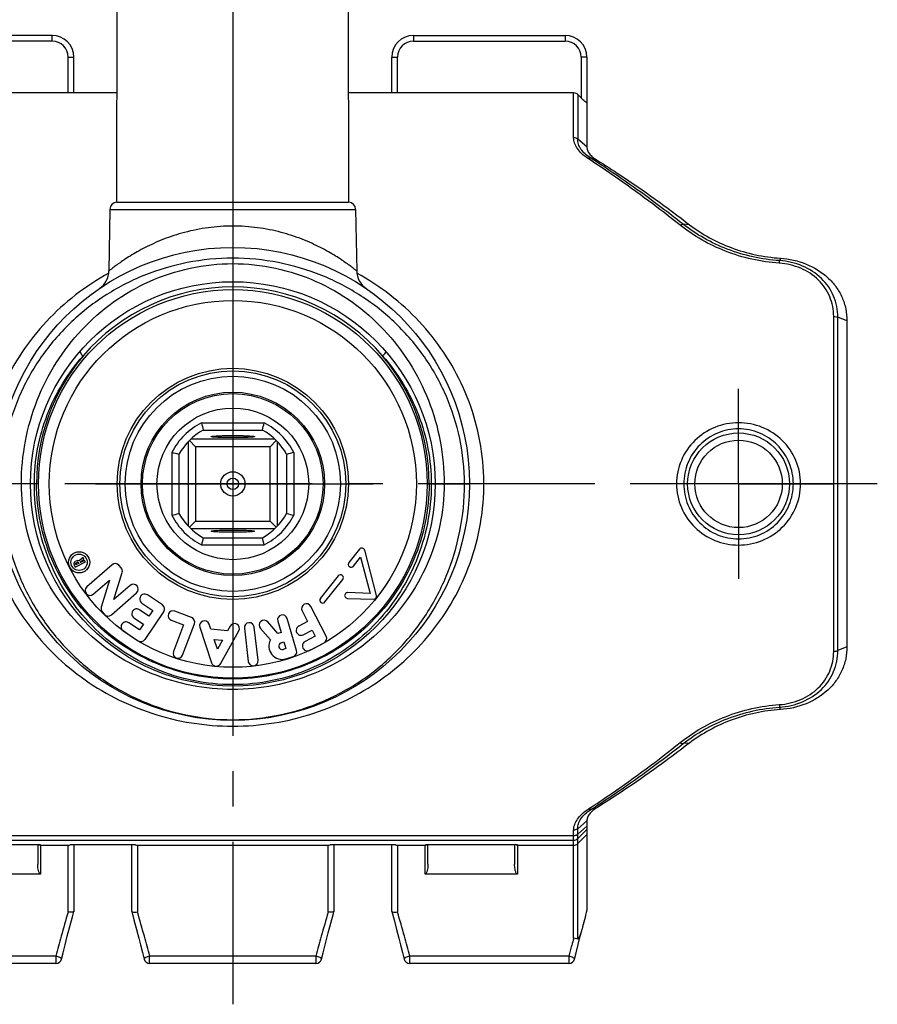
# Model space of a CAD drawing. Header units: millimetres. Extents: x 0 to 1000, y 0 to 1000.
# Tile 2 of 3: x 471 to 589, y 391 to 527. Entities that reach past the tile are written whole.
import ezdxf

# ---------------------------------------------------------------- set-up
doc = ezdxf.new("R2010")
doc.units = ezdxf.units.MM
doc.header["$LTSCALE"] = 65.185185
doc.linetypes.add('CENTER', pattern=[0.6, 0.375, -0.075, 0.075, -0.075])
doc.layers.get('0').update_dxf_attribs({"linetype": 'CONTINUOUS'})
for name, color, linetype in [('ACHSEN_S', 7, 'CONTINUOUS'), ('FASEN', 7, 'CONTINUOUS'), ('KOERPER', 7, 'CONTINUOUS'), ('KONST.EL_MIT_GEO', 7, 'CONTINUOUS'), ('NHILFSGEOMETRIE', 7, 'CONTINUOUS')]:
    doc.layers.add(name, color=color, linetype=linetype)

msp = doc.modelspace()

# ---------------------------------------------------------------- linework, layer by layer
at = {"color": 7, "linetype": 'Continuous'}
for p, q in [((495.66, 471.16), (504.34, 471.16)), ((495.91, 470.16), (504.09, 470.16)), ((497, 469.25), (497, 469.26)), ((503, 469.26), (503, 469.25)), ((493.8, 468.52), (493.8, 456.89)), ((493.99, 468.72), (494.85, 467.86)), ((505.81, 468.91), (494.19, 468.91)), ((505.15, 467.86), (494.85, 467.86)), ((494.85, 467.86), (494.85, 457.56)), ((506.01, 468.72), (505.15, 467.86)), ((505.15, 457.56), (505.15, 467.86)), ((506.2, 456.89), (506.2, 468.52)), ((491.55, 467.05), (491.55, 458.37)), ((492.55, 466.8), (492.55, 458.61)), ((507.45, 466.8), (507.45, 458.61)), ((508.45, 467.05), (508.45, 458.37)), ((493.99, 456.7), (494.85, 457.56)), ((494.85, 457.56), (505.15, 457.56)), ((506.01, 456.7), (505.15, 457.56)), ((494.19, 456.51), (505.81, 456.51)), ((497, 456.16), (497, 456.17)), ((503, 456.17), (503, 456.16)), ((495.66, 454.26), (504.34, 454.26)), ((495.91, 455.26), (504.09, 455.26))]:
    msp.add_line(p, q, dxfattribs=at)
for radius in [12.5, 10.5, 1.68, 0.8]:
    msp.add_circle((500, 462.71), radius, dxfattribs=at)
for centre, radius, start, end in [((500, 462.71), 9.5, 117.1908, 152.8092), ((566.4, 488.24), 72.77, 193.5755, 194.3859), ((433.6, 488.24), 72.77, 345.6141, 346.4245), ((500, 462.71), 9.5, 27.1908, 62.8092), ((500, 462.71), 8.5, 118.7958, 151.2042), ((500, 462.71), 8.5, 28.7958, 61.2042), ((473.93, 394.13), 75.01, 75.6262, 76.4123), ((525.53, 396.31), 72.77, 103.5755, 104.3859), ((474.47, 529.1), 72.77, 283.5755, 284.3859), ((500, 462.71), 9.5, 207.1908, 242.8092), ((500, 462.71), 8.5, 208.7958, 241.2042), ((500, 462.71), 8.5, 298.7958, 331.2042), ((500, 462.71), 9.5, 297.1908, 332.8092), ((525.53, 529.1), 72.77, 255.6141, 256.4245), ((566.4, 437.18), 72.77, 165.6141, 166.4245), ((433.6, 437.18), 72.77, 13.5755, 14.3859)]:
    msp.add_arc(centre, radius, start, end, dxfattribs=at)
for points, knots in [([(497, 469.26), (497, 469.26), (497.02, 469.28), (497.07, 469.29), (497.14, 469.3), (497.29, 469.32), (497.54, 469.34), (497.9, 469.36), (498.35, 469.38), (498.87, 469.4), (499.42, 469.4), (500, 469.41), (500.58, 469.4), (501.13, 469.4), (501.65, 469.38), (502.1, 469.36), (502.46, 469.34), (502.71, 469.32), (502.86, 469.3), (502.94, 469.29), (502.98, 469.28), (503, 469.26), (503, 469.26)], [0, 0, 0, 0, 0.00343, 0.010987, 0.023072, 0.03966, 0.085816, 0.147808, 0.223288, 0.309401, 0.402835, 0.500001, 0.597167, 0.6906, 0.776712, 0.852196, 0.91419, 0.960337, 0.976923, 0.989017, 0.996585, 1, 1, 1, 1]), ([(503, 469.25), (502.99, 469.24), (502.96, 469.23), (502.91, 469.22), (502.83, 469.2), (502.67, 469.19), (502.41, 469.17), (502.05, 469.14), (501.6, 469.13), (501.1, 469.12), (500.56, 469.11), (500, 469.11), (499.44, 469.11), (498.9, 469.12), (498.4, 469.13), (497.96, 469.14), (497.59, 469.17), (497.33, 469.19), (497.17, 469.2), (497.09, 469.22), (497.04, 469.23), (497.01, 469.24), (497, 469.25)], [0, 0, 0, 0, 0.005138, 0.014442, 0.02802, 0.045795, 0.093386, 0.155577, 0.230156, 0.314474, 0.405482, 0.4999, 0.594322, 0.685341, 0.769675, 0.844281, 0.906504, 0.954122, 0.97191, 0.985509, 0.994845, 1, 1, 1, 1]), ([(497, 456.17), (497.01, 456.17), (497.04, 456.18), (497.09, 456.2), (497.17, 456.21), (497.33, 456.23), (497.59, 456.25), (497.96, 456.27), (498.4, 456.29), (498.9, 456.3), (499.44, 456.31), (500, 456.31), (500.56, 456.31), (501.1, 456.3), (501.6, 456.29), (502.05, 456.27), (502.41, 456.25), (502.67, 456.23), (502.83, 456.21), (502.91, 456.2), (502.96, 456.18), (502.99, 456.17), (503, 456.17)], [0, 0, 0, 0, 0.005155, 0.014491, 0.02809, 0.045878, 0.093496, 0.155719, 0.230325, 0.314659, 0.405678, 0.5001, 0.594518, 0.685526, 0.769844, 0.844423, 0.906614, 0.954205, 0.97198, 0.985558, 0.994862, 1, 1, 1, 1]), ([(503, 456.16), (503, 456.15), (502.98, 456.14), (502.94, 456.13), (502.86, 456.11), (502.71, 456.09), (502.46, 456.07), (502.1, 456.05), (501.65, 456.03), (501.13, 456.02), (500.58, 456.01), (500, 456.01), (499.42, 456.01), (498.87, 456.02), (498.35, 456.03), (497.9, 456.05), (497.54, 456.07), (497.29, 456.09), (497.14, 456.11), (497.07, 456.13), (497.02, 456.14), (497, 456.15), (497, 456.16)], [0, 0, 0, 0, 0.003415, 0.010983, 0.023077, 0.039663, 0.08581, 0.147804, 0.223288, 0.3094, 0.402833, 0.499999, 0.597165, 0.690599, 0.776712, 0.852192, 0.914184, 0.96034, 0.976928, 0.989013, 0.99657, 1, 1, 1, 1])]:
    msp.add_open_spline(points, degree=3, knots=knots, dxfattribs=at)
at = {"layer": 'ACHSEN_S', "color": 40, "linetype": 'CENTER'}
for p, q in [((500, 608.71), (500, 390.65)), ((481, 462.71), (519, 462.71))]:
    msp.add_line(p, q, dxfattribs=at)
at = {"layer": 'FASEN', "color": 7, "linetype": 'Continuous'}
for p, q in [((585, 485.27), (585, 440.14)), ((549, 416.04), (549, 403.66))]:
    msp.add_line(p, q, dxfattribs=at)
for points, knots in [([(549, 509.37), (549, 509.21), (549.07, 508.87), (549.36, 508.38), (549.84, 507.9), (550.24, 507.63), (550.46, 507.51)], [0, 0, 0, 0, 0.193334, 0.417476, 0.684802, 1, 1, 1, 1]), ([(550.46, 507.51), (551.51, 506.85), (555.87, 504.04), (560.08, 501), (563.21, 498.6)], [0, 0, 0, 0, 0.238286, 1, 1, 1, 1]), ([(563.21, 498.6), (564.95, 497.26), (568.98, 495.07), (573.47, 494.11), (575.78, 493.96)], [0, 0, 0, 0, 0.485725, 1, 1, 1, 1]), ([(575.78, 493.96), (577, 493.88), (579.39, 493.35), (581.98, 491.76), (583.52, 490.03), (584.37, 488.56), (584.89, 486.96), (585, 485.83), (585, 485.27)], [0, 0, 0, 0, 0.263327, 0.516546, 0.63902, 0.759379, 0.879162, 1, 1, 1, 1]), ([(585, 440.14), (585, 439.58), (584.88, 438.46), (584.36, 436.85), (583.51, 435.38), (581.97, 433.65), (579.38, 432.06), (577, 431.54), (575.78, 431.46)], [0, 0, 0, 0, 0.121064, 0.241063, 0.361667, 0.484176, 0.737846, 1, 1, 1, 1]), ([(575.78, 431.46), (573.47, 431.31), (568.99, 430.35), (564.96, 428.15), (563.21, 426.82)], [0, 0, 0, 0, 0.513341, 1, 1, 1, 1]), ([(563.21, 426.82), (562.13, 425.99), (557.99, 422.87), (553.71, 419.94), (550.46, 417.91)], [0, 0, 0, 0, 0.262307, 1, 1, 1, 1]), ([(550.46, 417.91), (550.24, 417.78), (549.84, 417.51), (549.36, 417.04), (549.07, 416.55), (549, 416.2), (549, 416.04)], [0, 0, 0, 0, 0.315232, 0.582505, 0.806669, 1, 1, 1, 1])]:
    msp.add_open_spline(points, degree=3, knots=knots, dxfattribs=at)
at = {"layer": 'KOERPER', "color": 40, "linetype": 'CENTER'}
for p, q in [((500, 592.71), (500, 457.71)), ((570, 462.71), (570, 475.87)), ((500, 462.71), (480.57, 462.71)), ((500, 462.71), (519.43, 462.71)), ((570, 462.71), (556.84, 462.71)), ((570, 462.71), (583.16, 462.71)), ((570, 462.71), (570, 449.55)), ((500, 457.71), (500, 443.28))]:
    msp.add_line(p, q, dxfattribs=at)
at = {"layer": 'KOERPER', "color": 7, "linetype": 'Continuous'}
for p, q in [((483.94, 501.71), (484, 536.71)), ((516.06, 501.71), (516, 536.71)), ((483, 500.72), (482.85, 492.19)), ((483, 500.72), (517, 500.72)), ((483.94, 501.71), (516.06, 501.71)), ((517, 500.72), (517.15, 492.19)), ((517.55, 453.68), (516.07, 451.82)), ((519.89, 447.25), (518.25, 453.53)), ((478.03, 451.49), (478.18, 451.18)), ((478.39, 452.05), (478.18, 451.94)), ((478.18, 451.18), (479.59, 451.9)), ((478.28, 451.49), (478.23, 451.59)), ((478.28, 451.74), (478.5, 451.85)), ((478.69, 451.7), (478.28, 451.49)), ((478.64, 451.8), (478.69, 451.7)), ((479.28, 452.51), (478.72, 452.04)), ((478.87, 451.87), (479.39, 452.3)), ((478.9, 451.81), (478.87, 451.87)), ((479.49, 452.11), (478.9, 451.81)), ((479.39, 452.3), (479.28, 452.51)), ((479.59, 451.9), (479.49, 452.11)), ((483.28, 451.51), (479.79, 448.45)), ((484.54, 451.1), (484.24, 451.44)), ((516.69, 451.32), (517.69, 452.57)), ((517.69, 452.57), (519, 447.55)), ((483.53, 446.68), (484.68, 450.46)), ((514.58, 449.96), (512.11, 446.86)), ((480.69, 447.43), (482.93, 449.4)), ((482.93, 449.4), (481.79, 445.62)), ((485.78, 448.65), (483.53, 446.68)), ((512.74, 446.36), (515.21, 449.46)), ((483.19, 444.57), (486.68, 447.62)), ((490.25, 445.95), (488.18, 447.34)), ((519, 447.55), (515.9, 447.65)), ((487.42, 446.21), (488.92, 445.2)), ((515.87, 446.85), (519.49, 446.75)), ((481.93, 444.97), (482.23, 444.63)), ((488.39, 444.4), (487.08, 445.28)), ((487.85, 441.15), (490.43, 445.01)), ((488.92, 445.2), (488.39, 444.4)), ((494.3, 444.21), (491.97, 445.09)), ((509.59, 445.11), (510.34, 443.66)), ((512.92, 441.62), (510.8, 445.74)), ((487.1, 442.48), (485.59, 443.48)), ((486.32, 444.15), (487.63, 443.27)), ((487.63, 443.27), (487.1, 442.48)), ((491.49, 443.82), (493.18, 443.18)), ((493.18, 443.18), (491.77, 439.48)), ((493.04, 438.99), (494.69, 443.33)), ((496.94, 442.59), (496.71, 443.28)), ((506.23, 442), (504.83, 443.6)), ((506.22, 443.7), (506.68, 442.13)), ((508.82, 439.63), (507.52, 444.08)), ((510.34, 443.66), (509.13, 443.03)), ((484.84, 442.36), (486.9, 440.97)), ((495.42, 442.85), (497.06, 437.93)), ((499.28, 442.37), (496.94, 442.59)), ((498.3, 437.81), (500.82, 442.35)), ((499.63, 443.01), (499.28, 442.37)), ((501.61, 442.73), (502.14, 438.12)), ((503.49, 438.28), (502.96, 442.89)), ((503.81, 442.7), (505.2, 441.12)), ((506.68, 442.13), (506.23, 442)), ((509.75, 441.83), (510.96, 442.45)), ((510.96, 442.45), (511.4, 441.6)), ((497.41, 441.18), (498.56, 441.07)), ((497.86, 439.83), (497.41, 441.18)), ((498.56, 441.07), (497.86, 439.83)), ((506.69, 440.72), (507.06, 440.82)), ((507.06, 440.82), (507.33, 439.9)), ((511.4, 441.6), (510, 440.87)), ((510.62, 439.66), (512.63, 440.7)), ((507.33, 439.9), (506.96, 439.79)), ((507.34, 438.49), (508.36, 438.79))]:
    msp.add_line(p, q, dxfattribs=at)
for centre, radius in [((500, 462.71), 12.7), ((478.73, 451.85), 1.47), ((478.73, 451.85), 1.13)]:
    msp.add_circle(centre, radius, dxfattribs=at)
for centre, radius, start, end in [((484, 500.71), 1, 93.5024, 179), ((516, 500.71), 1, 1, 86.4976), ((517.86, 453.43), 0.4, 14.6262, 141.4162), ((478.33, 451.64), 0.34, 117.0544, 207.0544), ((478.33, 451.64), 0.11, 117.0544, 207.0544), ((478.55, 451.75), 0.34, 59.7468, 117.0544), ((478.55, 451.75), 0.11, 27.0544, 117.0544), ((483.73, 451), 0.68, 41.1846, 131.1846), ((516.38, 451.57), 0.4, 141.4162, 321.4162), ((484.03, 450.66), 0.68, 343.1846, 41.1846), ((514.9, 449.71), 0.4, 321.4162, 141.4162), ((486.23, 448.14), 0.68, 311.1846, 131.1846), ((480.24, 447.94), 0.68, 131.1846, 311.1846), ((487.8, 446.77), 0.68, 56.1209, 236.1209), ((515.88, 447.25), 0.4, 88.2862, 268.4445), ((519.5, 447.15), 0.4, 268.4445, 14.6262), ((489.87, 445.38), 0.68, 326.1209, 56.1209), ((510.19, 445.43), 0.68, 27.3, 207.3), ((512.43, 446.61), 0.4, 141.4162, 321.4162), ((482.44, 445.42), 0.68, 163.1846, 221.1846), ((482.74, 445.08), 0.68, 221.1846, 311.1846), ((486.7, 444.72), 0.68, 56.1209, 236.1209), ((491.73, 444.46), 0.68, 69.1771, 249.1771), ((506.87, 443.89), 0.68, 16.258, 196.258), ((485.21, 442.92), 0.68, 56.1209, 236.1209), ((494.05, 443.57), 0.68, 339.1771, 69.1771), ((496.07, 443.07), 0.68, 18.4131, 198.4131), ((500.23, 442.68), 0.68, 330.9131, 150.9131), ((502.29, 442.81), 0.68, 6.5547, 186.5547), ((504.32, 443.15), 0.68, 41.258, 221.258), ((509.44, 442.43), 0.68, 117.3, 297.3), ((487.28, 441.53), 0.68, 236.1209, 326.1209), ((506.83, 440.25), 1.84, 152.1076, 286.258), ((506.83, 440.25), 0.48, 106.258, 286.258), ((510.31, 440.27), 0.68, 117.3, 297.3), ((512.32, 441.3), 0.68, 297.3, 27.3), ((492.41, 439.24), 0.68, 159.1771, 339.1771), ((508.17, 439.44), 0.68, 286.258, 16.258), ((497.71, 438.14), 0.68, 198.4131, 330.9131), ((502.82, 438.2), 0.68, 186.5547, 6.5547)]:
    msp.add_arc(centre, radius, start, end, dxfattribs=at)
at = {"layer": 'KONST.EL_MIT_GEO', "color": 7, "linetype": 'Continuous'}
for p, q in [((475, 524.81), (454, 524.81)), ((475, 524.02), (454, 524.02)), ((475, 524.02), (475, 524.81)), ((525, 524.81), (525, 524.02)), ((525, 524.81), (546, 524.81)), ((525, 524.02), (546, 524.02)), ((546, 524.81), (546, 524.02)), ((477.2, 516.89), (477.2, 521.82)), ((478, 516.89), (478, 521.81)), ((522, 516.89), (522, 521.81)), ((522.8, 516.89), (522.8, 521.82)), ((548.2, 521.82), (548.2, 516.17)), ((549, 521.81), (549, 509.37)), ((452.83, 516.89), (483.97, 516.89)), ((516.03, 516.89), (547.17, 516.89)), ((547.17, 510.65), (547.17, 516.89)), ((547.73, 516.65), (547.73, 510.46)), ((548.2, 516.17), (547.73, 516.65)), ((549, 509.37), (547.73, 510.46)), ((550.46, 507.51), (549.56, 507.79)), ((563.21, 498.6), (562.31, 498.68)), ((575.78, 493.96), (575.69, 493.62)), ((583.17, 439.52), (583.17, 485.89)), ((585, 485.27), (583.73, 485.8)), ((583.73, 439.62), (583.73, 485.8)), ((473.1, 462.71), (467.25, 462.71)), ((526.9, 462.71), (532.75, 462.71)), ((585, 440.14), (583.73, 439.62)), ((575.78, 431.46), (575.69, 431.8)), ((563.21, 426.82), (562.31, 426.74)), ((550.46, 417.91), (549.56, 417.62)), ((549, 416.04), (547.73, 414.96)), ((547.17, 399.79), (547.17, 414.77)), ((549, 415.31), (547.73, 414.21)), ((547.73, 399.7), (547.73, 414.96)), ((549, 414.87), (547.73, 413.61)), ((452.83, 414.01), (547.17, 414.01)), ((452.83, 413.38), (547.17, 413.38)), ((549, 414.16), (547.73, 412.9)), ((472.5, 412.79), (472.5, 412.79)), ((473, 412.78), (473, 410.06)), ((473.4, 412.71), (473.4, 408.68)), ((473.4, 412.66), (477.2, 412.66)), ((477.2, 403.43), (477.2, 412.66)), ((477.5, 412.76), (486.5, 412.76)), ((478, 412.76), (478, 403.5)), ((486, 403.5), (486, 412.76)), ((486.5, 412.76), (486.53, 412.75)), ((486.8, 412.66), (513.2, 412.66)), ((486.8, 412.66), (486.8, 403.43)), ((513.2, 403.43), (513.2, 412.66)), ((513.5, 412.76), (522.5, 412.76)), ((514, 412.76), (514, 403.5)), ((522, 403.5), (522, 412.76)), ((522.5, 412.76), (522.53, 412.75)), ((522.8, 412.66), (526.6, 412.66)), ((522.8, 412.66), (522.8, 403.43)), ((526.6, 408.68), (526.6, 412.71)), ((527, 410.06), (527, 412.78)), ((527.42, 412.79), (527.5, 412.79)), ((527.5, 412.79), (527.5, 412.79)), ((538.5, 412.79), (538.5, 412.79)), ((539, 412.78), (539, 410.06)), ((539.4, 412.71), (539.4, 408.68)), ((539.4, 412.66), (547.17, 412.66)), ((473.4, 408.68), (460.6, 408.68)), ((539.4, 408.68), (526.6, 408.68)), ((477.44, 401.44), (477.8, 402.78)), ((477.8, 402.78), (478, 403.49)), ((478, 403.5), (478, 403.49)), ((486, 403.5), (486, 403.49)), ((486, 403.49), (486.31, 402.35)), ((486.31, 402.35), (486.67, 401)), ((514, 403.5), (514, 403.49)), ((522, 403.5), (522, 403.49)), ((522, 403.49), (522.31, 402.35)), ((522.31, 402.35), (522.67, 401)), ((477.09, 400.08), (477.44, 401.44)), ((486.67, 401), (486.98, 399.82)), ((513.2, 400.53), (513.56, 401.89)), ((522.67, 401), (522.98, 399.82)), ((548.04, 399.92), (548.3, 400.88)), ((476.78, 398.89), (477.09, 400.08)), ((486.98, 399.82), (487.21, 398.9)), ((512.88, 399.26), (513.2, 400.53)), ((522.98, 399.82), (523.21, 398.9)), ((547.79, 398.94), (548.04, 399.92)), ((476.51, 397.79), (476.78, 398.89)), ((487.21, 398.9), (487.49, 397.81)), ((512.6, 398.15), (512.88, 399.26)), ((523.21, 398.9), (523.49, 397.81)), ((547.5, 397.79), (547.79, 398.94)), ((475.51, 397.32), (453.49, 397.32)), ((475.51, 397.32), (475.51, 396.29)), ((476.29, 396.9), (476.51, 397.79)), ((487.49, 397.81), (487.71, 396.9)), ((487.71, 396.9), (487.71, 396.9)), ((511.51, 397.32), (488.49, 397.32)), ((488.49, 396.29), (488.49, 397.32)), ((511.51, 397.32), (511.51, 396.29)), ((523.49, 397.81), (523.71, 396.9)), ((523.71, 396.9), (523.71, 396.9)), ((546.51, 397.32), (524.49, 397.32)), ((524.49, 396.29), (524.49, 397.32)), ((546.51, 397.32), (546.51, 396.29)), ((547.29, 396.9), (547.5, 397.79)), ((475.51, 396.29), (453.49, 396.29)), ((511.51, 396.29), (488.49, 396.29)), ((546.51, 396.29), (524.49, 396.29))]:
    msp.add_line(p, q, dxfattribs=at)
at = {"layer": 'KONST.EL_MIT_GEO', "color": 40, "linetype": 'CENTER'}
msp.add_line((500, 473.76), (500, 451.66), dxfattribs=at)
at = {"layer": 'KONST.EL_MIT_GEO', "color": 7, "linetype": 'Continuous'}
for points in [[(461.5, 412.79), (472.56, 412.79), (472.6, 412.79), (472.65, 412.79), (472.69, 412.79), (472.73, 412.79), (472.77, 412.79), (472.81, 412.78), (472.85, 412.78), (472.89, 412.78), (472.92, 412.78), (472.96, 412.78), (472.99, 412.78), (473.02, 412.77), (473.05, 412.77), (473.08, 412.77), (473.1, 412.77), (473.12, 412.77), (473.15, 412.76), (473.17, 412.76), (473.18, 412.76), (473.2, 412.76), (473.21, 412.76), (473.23, 412.75), (473.24, 412.75), (473.24, 412.75), (473.25, 412.75)], [(526.75, 412.75), (526.75, 412.75), (526.75, 412.75), (526.75, 412.75), (526.75, 412.75), (526.76, 412.75), (526.77, 412.75), (526.78, 412.75), (526.79, 412.76), (526.81, 412.76), (526.82, 412.76), (526.84, 412.76), (526.86, 412.77), (526.89, 412.77), (526.91, 412.77), (526.94, 412.77), (526.97, 412.77), (527, 412.78), (527.03, 412.78), (527.06, 412.78), (527.1, 412.78), (527.13, 412.78), (527.17, 412.78), (527.21, 412.79), (527.25, 412.79), (527.29, 412.79), (527.33, 412.79), (527.38, 412.79), (527.42, 412.79)], [(527.5, 412.79), (538.56, 412.79), (538.6, 412.79), (538.65, 412.79), (538.69, 412.79), (538.73, 412.79), (538.77, 412.79), (538.81, 412.78), (538.85, 412.78), (538.89, 412.78), (538.92, 412.78), (538.96, 412.78), (538.99, 412.78), (539.02, 412.77), (539.05, 412.77), (539.08, 412.77), (539.1, 412.77), (539.12, 412.77), (539.15, 412.76), (539.17, 412.76), (539.18, 412.76), (539.2, 412.76), (539.21, 412.76), (539.23, 412.75), (539.24, 412.75), (539.24, 412.75), (539.25, 412.75)], [(513.56, 401.89), (513.92, 403.23), (514, 403.49)], [(512.29, 396.9), (512.51, 397.79), (512.6, 398.15)]]:
    msp.add_lwpolyline(points, dxfattribs=at)
for centre, radius in [((500, 462.71), 32.75), ((500, 462.71), 28), ((500, 462.71), 26.9), ((500, 462.71), 25.4), ((500, 462.71), 16), ((500, 462.71), 15.64), ((500, 462.71), 14.9), ((570, 462.71), 7.05), ((570, 462.71), 6.05)]:
    msp.add_circle(centre, radius, dxfattribs=at)
for centre, radius, start, end in [((475, 521.81), 3, 0, 90), ((475, 521.82), 2.2, 0.0004, 89.9996), ((525, 521.81), 3, 90, 180), ((525, 521.82), 2.2, 90.0004, 179.9996), ((546, 521.81), 3, 0, 90), ((546, 521.82), 2.2, 0.0004, 89.9996), ((476.39, 393.4), 135.8, 57.0106, 57.3959), ((479.85, 492.24), 3, 304.3047, 359), ((520.15, 492.24), 3, 181, 235.6953), ((500, 462.71), 27.27, 40.5074, 139.4926), ((500.37, 462.72), 27.54, 140.0157, 180.0314), ((499.63, 462.72), 27.54, 359.9686, 39.9843), ((476.38, 532.04), 135.83, 302.6044, 302.9891), ((547.17, 414.18), 0.801, 269.9788, 314.867), ((474.72, 420.53), 8.25, 289.4864, 289.7247), ((510.72, 420.53), 8.25, 289.4864, 289.7247), ((547.17, 413.46), 0.801, 269.9788, 314.867), ((806.69, 337.01), 266.17, 165.498, 166.0771), ((675.9, 345.15), 207.07, 163.6554, 164.6219), ((290.09, 345.72), 205, 15.3732, 16.3494), ((711.9, 345.15), 207.07, 163.6554, 164.6219), ((326.09, 345.72), 205, 15.3732, 16.3494), ((536.18, 404.06), 12.53, 345.2829, 346.095), ((664.85, 348.15), 195.62, 164.6089, 165.442), ((294.23, 346.83), 200.72, 14.569, 15.3809), ((700.85, 348.15), 195.62, 164.6089, 165.442), ((330.23, 346.83), 200.72, 14.569, 15.3809), ((743.1, 346.2), 203.12, 164.7024, 164.9892), ((731.98, 349.14), 191.63, 164.9804, 165.4401), ((475.51, 397.09), 0.8, 270, 346.3252), ((488.49, 397.09), 0.8, 193.6532, 270), ((511.51, 397.09), 0.8, 270, 346.3252), ((524.49, 397.09), 0.8, 193.6532, 270), ((546.51, 397.09), 0.8, 270, 346.325)]:
    msp.add_arc(centre, radius, start, end, dxfattribs=at)
for points, knots in [([(477.2, 521.82), (477.3, 521.82), (477.45, 521.82), (477.64, 521.82), (477.76, 521.82), (477.86, 521.81), (477.92, 521.81), (477.96, 521.81), (477.98, 521.81), (477.99, 521.81), (478, 521.81), (478, 521.81)], [0, 0, 0, 0, 0.382504, 0.555264, 0.706681, 0.831028, 0.923425, 0.956514, 0.980381, 0.994876, 1, 1, 1, 1]), ([(522, 521.81), (522, 521.81), (522.01, 521.81), (522.02, 521.81), (522.04, 521.81), (522.08, 521.81), (522.14, 521.81), (522.24, 521.82), (522.36, 521.82), (522.55, 521.82), (522.7, 521.82), (522.8, 521.82)], [0, 0, 0, 0, 0.005124, 0.019619, 0.043486, 0.076575, 0.168972, 0.293319, 0.444736, 0.617496, 1, 1, 1, 1]), ([(549, 521.81), (549, 521.81), (548.99, 521.81), (548.98, 521.81), (548.96, 521.81), (548.92, 521.81), (548.86, 521.81), (548.76, 521.82), (548.64, 521.82), (548.45, 521.82), (548.3, 521.82), (548.2, 521.82)], [0, 0, 0, 0, 0.005124, 0.019619, 0.043486, 0.076575, 0.168972, 0.293319, 0.444736, 0.617496, 1, 1, 1, 1]), ([(547.17, 516.89), (547.27, 516.89), (547.49, 516.85), (547.66, 516.73), (547.73, 516.65)], [0, 0, 0, 0, 0.499914, 1, 1, 1, 1]), ([(549, 515.54), (549, 515.54), (549, 515.52), (548.98, 515.52), (548.95, 515.52), (548.91, 515.54), (548.87, 515.56), (548.8, 515.61), (548.66, 515.72), (548.45, 515.91), (548.28, 516.08), (548.2, 516.17)], [0, 0, 0, 0, 0.017356, 0.033465, 0.058138, 0.094373, 0.141743, 0.198729, 0.334473, 0.655068, 1, 1, 1, 1]), ([(549.17, 507.75), (548.86, 507.95), (548.32, 508.37), (547.68, 509.09), (547.28, 509.86), (547.18, 510.39), (547.17, 510.65)], [0, 0, 0, 0, 0.297331, 0.559892, 0.791304, 1, 1, 1, 1]), ([(547.73, 510.46), (547.7, 510.49), (547.53, 510.59), (547.32, 510.65), (547.17, 510.65)], [0, 0, 0, 0, 0.236668, 1, 1, 1, 1]), ([(549.56, 507.79), (549.28, 507.97), (548.77, 508.36), (548.18, 509.03), (547.82, 509.73), (547.73, 510.23), (547.73, 510.46)], [0, 0, 0, 0, 0.300447, 0.563537, 0.793478, 1, 1, 1, 1]), ([(549.56, 507.79), (549.53, 507.81), (549.46, 507.83), (549.36, 507.83), (549.26, 507.8), (549.2, 507.77), (549.17, 507.75)], [0, 0, 0, 0, 0.265989, 0.500721, 0.737137, 1, 1, 1, 1]), ([(561.92, 498.52), (560.86, 499.37), (556.72, 502.59), (552.43, 505.64), (549.17, 507.75)], [0, 0, 0, 0, 0.258911, 1, 1, 1, 1]), ([(562.31, 498.68), (561.32, 499.46), (557.42, 502.47), (553.39, 505.31), (550.33, 507.3)], [0, 0, 0, 0, 0.258172, 1, 1, 1, 1]), ([(500, 498.41), (498.85, 498.41), (496.6, 498.25), (493.38, 497.61), (490.9, 496.8), (489.1, 496.04), (487.89, 495.46), (486.8, 494.87), (485.82, 494.29), (484.97, 493.74), (484.34, 493.31), (483.91, 493), (483.64, 492.8), (483.41, 492.62), (483.21, 492.47), (483.06, 492.35), (482.96, 492.28), (482.9, 492.23), (482.88, 492.21), (482.86, 492.19), (482.85, 492.19), (482.85, 492.19)], [0, 0, 0, 0, 0.185058, 0.363122, 0.528711, 0.605554, 0.677782, 0.744874, 0.806208, 0.861014, 0.908342, 0.928859, 0.947075, 0.962835, 0.975988, 0.986389, 0.993917, 0.996571, 0.998474, 0.999618, 1, 1, 1, 1]), ([(517.15, 492.19), (517.15, 492.18), (517.14, 492.2), (517.13, 492.2), (517.09, 492.23), (517.06, 492.26), (517.01, 492.3), (516.92, 492.37), (516.78, 492.47), (516.59, 492.62), (516.36, 492.8), (516.09, 493), (515.66, 493.31), (515.03, 493.74), (514.18, 494.29), (513.2, 494.87), (512.11, 495.46), (510.9, 496.04), (509.59, 496.6), (508.17, 497.11), (506.13, 497.71), (503.4, 498.25), (501.15, 498.41), (500, 498.41)], [0, 0, 0, 0, 0.000382, 0.001526, 0.003429, 0.006083, 0.00948, 0.01361, 0.024011, 0.037162, 0.052922, 0.071137, 0.091652, 0.138977, 0.193779, 0.255109, 0.322197, 0.394419, 0.471257, 0.552242, 0.636902, 0.814955, 1, 1, 1, 1]), ([(561.92, 498.52), (561.99, 498.57), (562.11, 498.65), (562.25, 498.68), (562.31, 498.68)], [0, 0, 0, 0, 0.570114, 1, 1, 1, 1]), ([(575.64, 493.27), (573.1, 493.44), (568.18, 494.54), (563.81, 497.02), (561.92, 498.52)], [0, 0, 0, 0, 0.514147, 1, 1, 1, 1]), ([(575.69, 493.62), (573.21, 493.78), (568.43, 494.84), (564.15, 497.23), (562.31, 498.68)], [0, 0, 0, 0, 0.514189, 1, 1, 1, 1]), ([(500, 493.96), (497.89, 493.96), (493.68, 493.55), (487.64, 491.76), (482.13, 488.89), (477.31, 485.06), (473.31, 480.39), (470.29, 474.99), (468.37, 469.01), (467.93, 464.82), (467.93, 462.71)], [0, 0, 0, 0, 0.127515, 0.253755, 0.378147, 0.501043, 0.623535, 0.747052, 0.872638, 1, 1, 1, 1]), ([(532.07, 462.71), (532.07, 464.82), (531.63, 469.01), (529.71, 474.99), (526.69, 480.39), (522.69, 485.06), (517.87, 488.89), (512.36, 491.76), (506.32, 493.55), (502.11, 493.96), (500, 493.96)], [0, 0, 0, 0, 0.127362, 0.252947, 0.376463, 0.498956, 0.621853, 0.746246, 0.872486, 1, 1, 1, 1]), ([(575.64, 493.27), (575.65, 493.35), (575.66, 493.46), (575.67, 493.58), (575.69, 493.62)], [0, 0, 0, 0, 0.650635, 1, 1, 1, 1]), ([(583.73, 485.8), (583.74, 486.79), (583.35, 488.8), (581.57, 491.34), (578.88, 493.06), (576.77, 493.55), (575.69, 493.62)], [0, 0, 0, 0, 0.24036, 0.482875, 0.735942, 1, 1, 1, 1]), ([(470.74, 462.71), (470.74, 464.69), (471.11, 468.64), (472.75, 474.33), (475.4, 479.56), (478.95, 484.17), (483.34, 488.02), (488.43, 490.94), (494.06, 492.79), (498.02, 493.21), (500, 493.21)], [0, 0, 0, 0, 0.126863, 0.252539, 0.376676, 0.499854, 0.623111, 0.747405, 0.873164, 1, 1, 1, 1]), ([(500, 493.21), (501.98, 493.21), (505.94, 492.79), (511.57, 490.94), (516.67, 488.02), (521.05, 484.17), (524.6, 479.56), (527.25, 474.33), (528.89, 468.64), (529.26, 464.69), (529.26, 462.71)], [0, 0, 0, 0, 0.126837, 0.252596, 0.376889, 0.500147, 0.623325, 0.747461, 0.873137, 1, 1, 1, 1]), ([(583.17, 485.89), (583.16, 486.82), (582.79, 488.71), (581.14, 491.11), (578.64, 492.74), (576.65, 493.2), (575.64, 493.27)], [0, 0, 0, 0, 0.240791, 0.483491, 0.736327, 1, 1, 1, 1]), ([(482.83, 491.88), (481.23, 491), (478.16, 488.99), (474.1, 485.29), (470.66, 480.97), (467.95, 476.08), (466.09, 470.73), (465.17, 465.08), (465.26, 459.34), (466.35, 453.73), (468.37, 448.45), (471.21, 443.66), (474.76, 439.44), (478.92, 435.85), (483.62, 432.95), (488.78, 430.8), (494.29, 429.46), (498.09, 429.16), (500, 429.16)], [0, 0, 0, 0, 0.061342, 0.122457, 0.183914, 0.246142, 0.309315, 0.373254, 0.437457, 0.501294, 0.564301, 0.626367, 0.687718, 0.748823, 0.810262, 0.872546, 0.935891, 1, 1, 1, 1]), ([(500, 429.16), (501.91, 429.16), (505.71, 429.46), (511.22, 430.8), (516.38, 432.95), (521.08, 435.85), (525.24, 439.44), (528.79, 443.66), (531.63, 448.45), (533.65, 453.73), (534.74, 459.34), (534.83, 465.08), (533.91, 470.73), (532.05, 476.08), (529.34, 480.97), (525.9, 485.29), (521.84, 488.99), (518.77, 491), (517.17, 491.88)], [0, 0, 0, 0, 0.064109, 0.127454, 0.189738, 0.251177, 0.312282, 0.373633, 0.4357, 0.498707, 0.562544, 0.626747, 0.690686, 0.753859, 0.816086, 0.877543, 0.938658, 1, 1, 1, 1]), ([(583.17, 485.89), (583.22, 485.89), (583.41, 485.88), (583.61, 485.85), (583.73, 485.8)], [0, 0, 0, 0, 0.271439, 1, 1, 1, 1]), ([(472.53, 462.71), (472.53, 464.34), (472.84, 467.6), (474.17, 472.3), (476.31, 476.64), (478.22, 479.23), (479.27, 480.42)], [0, 0, 0, 0, 0.253316, 0.504645, 0.753279, 1, 1, 1, 1]), ([(478.87, 481.07), (478.85, 481.05), (478.85, 480.98), (478.88, 480.91), (478.95, 480.79), (479.08, 480.62), (479.2, 480.49), (479.27, 480.42)], [0, 0, 0, 0, 0.116287, 0.208534, 0.325903, 0.62866, 1, 1, 1, 1]), ([(521.13, 481.07), (521.15, 481.05), (521.15, 480.98), (521.12, 480.91), (521.05, 480.79), (520.92, 480.62), (520.8, 480.49), (520.73, 480.42)], [0, 0, 0, 0, 0.116286, 0.208533, 0.325902, 0.628659, 1, 1, 1, 1]), ([(520.73, 480.42), (521.78, 479.23), (523.69, 476.64), (525.83, 472.3), (527.16, 467.6), (527.47, 464.34), (527.47, 462.71)], [0, 0, 0, 0, 0.246721, 0.495355, 0.746684, 1, 1, 1, 1]), ([(578.58, 462.71), (578.58, 463.82), (578.13, 466.06), (576.2, 468.87), (573.35, 470.74), (570, 471.39), (566.65, 470.74), (563.8, 468.87), (561.87, 466.06), (561.42, 463.82), (561.42, 462.71)], [0, 0, 0, 0, 0.12508, 0.249956, 0.374858, 0.5, 0.625142, 0.750044, 0.874921, 1, 1, 1, 1]), ([(577.58, 462.71), (577.58, 463.7), (577.19, 465.7), (575.51, 468.23), (572.99, 469.93), (570, 470.53), (567.01, 469.93), (564.49, 468.23), (562.81, 465.7), (562.42, 463.7), (562.42, 462.71)], [0, 0, 0, 0, 0.125152, 0.250013, 0.374862, 0.5, 0.625138, 0.749987, 0.874848, 1, 1, 1, 1]), ([(467.93, 462.71), (467.93, 460.51), (468.36, 456.14), (470.24, 449.91), (473.24, 444.28), (477.18, 439.41), (481.94, 435.44), (487.42, 432.42), (493.51, 430.5), (497.82, 430.05), (500, 430.05)], [0, 0, 0, 0, 0.129705, 0.257406, 0.382144, 0.504231, 0.624955, 0.746376, 0.87106, 1, 1, 1, 1]), ([(500, 434.25), (498.09, 434.25), (494.28, 434.62), (488.81, 436.24), (483.79, 438.85), (479.38, 442.34), (475.7, 446.61), (472.91, 451.54), (471.14, 456.98), (470.74, 460.8), (470.74, 462.71)], [0, 0, 0, 0, 0.126601, 0.252106, 0.376266, 0.499659, 0.623199, 0.74767, 0.873389, 1, 1, 1, 1]), ([(500, 434.91), (498.17, 434.91), (494.51, 435.28), (489.29, 436.91), (484.53, 439.51), (480.4, 442.96), (477.01, 447.16), (474.47, 451.96), (472.89, 457.21), (472.53, 460.87), (472.53, 462.71)], [0, 0, 0, 0, 0.126757, 0.252254, 0.376237, 0.499404, 0.6228, 0.747285, 0.873158, 1, 1, 1, 1]), ([(527.17, 462.71), (527.17, 460.92), (526.81, 457.34), (525.22, 452.21), (522.67, 447.53), (519.29, 443.46), (515.19, 440.11), (510.49, 437.61), (505.37, 436.05), (500, 435.52), (494.63, 436.05), (489.51, 437.61), (484.81, 440.11), (480.71, 443.46), (477.33, 447.53), (474.78, 452.21), (473.19, 457.34), (472.83, 460.92), (472.83, 462.71)], [0, 0, 0, 0, 0.063235, 0.126065, 0.188324, 0.250155, 0.311922, 0.374046, 0.43678, 0.5, 0.56322, 0.625954, 0.688078, 0.749845, 0.811676, 0.873935, 0.936765, 1, 1, 1, 1]), ([(529.26, 462.71), (529.26, 460.8), (528.86, 456.98), (527.09, 451.54), (524.3, 446.61), (520.62, 442.34), (516.21, 438.85), (511.19, 436.24), (505.72, 434.62), (501.91, 434.25), (500, 434.25)], [0, 0, 0, 0, 0.126611, 0.25233, 0.376801, 0.500341, 0.623734, 0.747894, 0.873399, 1, 1, 1, 1]), ([(500, 430.05), (502.18, 430.05), (506.49, 430.5), (512.58, 432.42), (518.06, 435.44), (522.82, 439.41), (526.76, 444.28), (529.76, 449.91), (531.64, 456.14), (532.07, 460.51), (532.07, 462.71)], [0, 0, 0, 0, 0.128939, 0.253623, 0.375043, 0.495767, 0.617855, 0.742593, 0.870294, 1, 1, 1, 1]), ([(527.47, 462.71), (527.47, 460.87), (527.11, 457.21), (525.53, 451.96), (522.99, 447.16), (519.6, 442.96), (515.47, 439.51), (510.71, 436.91), (505.49, 435.28), (501.83, 434.91), (500, 434.91)], [0, 0, 0, 0, 0.126842, 0.252715, 0.3772, 0.500596, 0.623763, 0.747746, 0.873243, 1, 1, 1, 1]), ([(561.42, 462.71), (561.42, 461.6), (561.87, 459.36), (563.8, 456.54), (566.65, 454.68), (570, 454.02), (573.35, 454.68), (576.2, 456.54), (578.13, 459.36), (578.58, 461.6), (578.58, 462.71)], [0, 0, 0, 0, 0.125082, 0.249958, 0.374859, 0.5, 0.625141, 0.750042, 0.874917, 1, 1, 1, 1]), ([(562.42, 462.71), (562.42, 461.72), (562.81, 459.72), (564.49, 457.19), (567.01, 455.49), (570, 454.89), (572.99, 455.49), (575.51, 457.19), (577.19, 459.72), (577.58, 461.72), (577.58, 462.71)], [0, 0, 0, 0, 0.125155, 0.250014, 0.374863, 0.5, 0.625137, 0.749985, 0.874845, 1, 1, 1, 1]), ([(575.64, 432.14), (576.65, 432.21), (578.64, 432.67), (581.14, 434.3), (582.79, 436.71), (583.16, 438.59), (583.17, 439.52)], [0, 0, 0, 0, 0.263611, 0.516398, 0.759141, 1, 1, 1, 1]), ([(575.69, 431.79), (576.77, 431.87), (578.88, 432.35), (581.57, 434.07), (583.35, 436.62), (583.74, 438.63), (583.73, 439.62)], [0, 0, 0, 0, 0.263997, 0.517015, 0.759573, 1, 1, 1, 1]), ([(583.17, 439.52), (583.22, 439.52), (583.41, 439.53), (583.61, 439.56), (583.73, 439.62)], [0, 0, 0, 0, 0.271233, 1, 1, 1, 1]), ([(561.92, 426.89), (563.8, 428.39), (568.18, 430.87), (573.1, 431.97), (575.64, 432.14)], [0, 0, 0, 0, 0.485798, 1, 1, 1, 1]), ([(562.31, 426.74), (564.16, 428.18), (568.43, 430.58), (573.21, 431.63), (575.69, 431.8)], [0, 0, 0, 0, 0.485759, 1, 1, 1, 1]), ([(575.64, 432.14), (575.65, 432.07), (575.66, 431.95), (575.67, 431.83), (575.69, 431.79)], [0, 0, 0, 0, 0.650559, 1, 1, 1, 1]), ([(549.22, 417.7), (550.28, 418.38), (554.62, 421.29), (558.82, 424.42), (561.92, 426.89)], [0, 0, 0, 0, 0.240762, 1, 1, 1, 1]), ([(561.92, 426.89), (561.99, 426.84), (562.11, 426.77), (562.25, 426.73), (562.31, 426.74)], [0, 0, 0, 0, 0.570177, 1, 1, 1, 1]), ([(550.33, 418.11), (551.33, 418.76), (555.42, 421.5), (559.38, 424.43), (562.31, 426.74)], [0, 0, 0, 0, 0.24151, 1, 1, 1, 1]), ([(547.17, 414.77), (547.18, 415.03), (547.29, 415.57), (547.7, 416.34), (548.35, 417.08), (548.91, 417.5), (549.22, 417.7)], [0, 0, 0, 0, 0.208055, 0.439225, 0.702099, 1, 1, 1, 1]), ([(547.73, 414.96), (547.73, 415.19), (547.82, 415.68), (548.18, 416.39), (548.77, 417.06), (549.28, 417.44), (549.56, 417.62)], [0, 0, 0, 0, 0.206529, 0.436481, 0.699663, 1, 1, 1, 1]), ([(549.56, 417.62), (549.54, 417.62), (549.49, 417.62), (549.41, 417.62), (549.31, 417.65), (549.25, 417.68), (549.22, 417.7)], [0, 0, 0, 0, 0.174975, 0.414596, 0.696215, 1, 1, 1, 1]), ([(547.73, 414.96), (547.7, 414.93), (547.53, 414.82), (547.32, 414.77), (547.17, 414.77)], [0, 0, 0, 0, 0.236544, 1, 1, 1, 1]), ([(547.17, 414.01), (547.22, 414.01), (547.42, 414.03), (547.62, 414.11), (547.73, 414.21)], [0, 0, 0, 0, 0.25742, 1, 1, 1, 1]), ([(472.5, 412.79), (472.55, 412.79), (472.72, 412.79), (472.89, 412.78), (473.02, 412.78)], [0, 0, 0, 0, 0.264958, 1, 1, 1, 1]), ([(473.02, 412.78), (473.07, 412.77), (473.16, 412.77), (473.29, 412.75), (473.35, 412.74), (473.4, 412.72), (473.4, 412.71)], [0, 0, 0, 0, 0.409494, 0.721227, 0.919105, 1, 1, 1, 1]), ([(526.6, 412.71), (526.6, 412.72), (526.65, 412.74), (526.71, 412.75), (526.84, 412.77), (526.93, 412.77), (526.99, 412.78)], [0, 0, 0, 0, 0.080894, 0.278773, 0.590508, 1, 1, 1, 1]), ([(526.99, 412.78), (527.02, 412.78), (527.2, 412.79), (527.37, 412.79), (527.5, 412.79)], [0, 0, 0, 0, 0.229027, 1, 1, 1, 1]), ([(538.5, 412.79), (538.55, 412.79), (538.72, 412.79), (538.89, 412.78), (539.02, 412.78)], [0, 0, 0, 0, 0.264958, 1, 1, 1, 1]), ([(539.02, 412.78), (539.07, 412.77), (539.16, 412.77), (539.29, 412.75), (539.35, 412.74), (539.4, 412.72), (539.4, 412.71)], [0, 0, 0, 0, 0.409494, 0.721227, 0.919105, 1, 1, 1, 1]), ([(473.4, 408.68), (473.33, 408.68), (473.22, 408.8), (473.13, 409.03), (473.05, 409.34), (473.01, 409.7), (473, 409.94), (473, 410.06)], [0, 0, 0, 0, 0.133049, 0.263328, 0.516235, 0.761704, 1, 1, 1, 1]), ([(527, 410.06), (527, 409.94), (526.99, 409.7), (526.95, 409.34), (526.87, 409.03), (526.78, 408.8), (526.67, 408.68), (526.6, 408.68)], [0, 0, 0, 0, 0.238299, 0.483772, 0.736682, 0.866963, 1, 1, 1, 1]), ([(539.4, 408.68), (539.33, 408.68), (539.22, 408.8), (539.13, 409.03), (539.05, 409.34), (539.01, 409.7), (539, 409.94), (539, 410.06)], [0, 0, 0, 0, 0.133049, 0.263328, 0.516235, 0.761704, 1, 1, 1, 1]), ([(477.89, 403.43), (477.8, 403.4), (477.56, 403.39), (477.33, 403.41), (477.2, 403.43)], [0, 0, 0, 0, 0.424598, 1, 1, 1, 1]), ([(478, 403.49), (477.99, 403.48), (477.96, 403.45), (477.92, 403.43), (477.89, 403.43)], [0, 0, 0, 0, 0.384219, 1, 1, 1, 1]), ([(486, 403.49), (486.01, 403.48), (486.04, 403.45), (486.08, 403.43), (486.11, 403.43)], [0, 0, 0, 0, 0.384231, 1, 1, 1, 1]), ([(486.11, 403.43), (486.2, 403.4), (486.44, 403.39), (486.67, 403.41), (486.8, 403.43)], [0, 0, 0, 0, 0.424589, 1, 1, 1, 1]), ([(513.89, 403.43), (513.8, 403.4), (513.56, 403.39), (513.33, 403.41), (513.2, 403.43)], [0, 0, 0, 0, 0.424598, 1, 1, 1, 1]), ([(514, 403.49), (513.99, 403.48), (513.96, 403.45), (513.92, 403.43), (513.89, 403.43)], [0, 0, 0, 0, 0.384219, 1, 1, 1, 1]), ([(522, 403.49), (522.01, 403.48), (522.04, 403.45), (522.08, 403.43), (522.11, 403.43)], [0, 0, 0, 0, 0.384231, 1, 1, 1, 1]), ([(522.11, 403.43), (522.2, 403.4), (522.44, 403.39), (522.67, 403.41), (522.8, 403.43)], [0, 0, 0, 0, 0.424589, 1, 1, 1, 1]), ([(547.73, 399.7), (547.78, 399.69), (547.87, 399.76), (547.98, 399.93), (548.09, 400.2), (548.2, 400.53), (548.26, 400.76), (548.3, 400.88)], [0, 0, 0, 0, 0.099286, 0.216681, 0.469068, 0.731788, 1, 1, 1, 1]), ([(547.73, 399.7), (547.69, 399.71), (547.51, 399.74), (547.32, 399.77), (547.17, 399.79)], [0, 0, 0, 0, 0.215804, 1, 1, 1, 1]), ([(476.29, 396.9), (476.3, 396.94), (476.25, 397.01), (476.17, 397.07), (476.03, 397.15), (475.81, 397.24), (475.62, 397.29), (475.51, 397.32)], [0, 0, 0, 0, 0.119998, 0.217371, 0.34034, 0.647872, 1, 1, 1, 1]), ([(488.49, 397.32), (488.38, 397.3), (488.19, 397.24), (487.97, 397.15), (487.83, 397.07), (487.75, 397.01), (487.7, 396.94), (487.71, 396.9)], [0, 0, 0, 0, 0.352106, 0.659628, 0.782668, 0.880192, 1, 1, 1, 1]), ([(512.29, 396.9), (512.3, 396.94), (512.25, 397.01), (512.17, 397.07), (512.03, 397.15), (511.81, 397.24), (511.62, 397.29), (511.51, 397.32)], [0, 0, 0, 0, 0.119998, 0.217371, 0.34034, 0.647872, 1, 1, 1, 1]), ([(524.49, 397.32), (524.38, 397.3), (524.19, 397.24), (523.97, 397.15), (523.83, 397.07), (523.75, 397.01), (523.7, 396.94), (523.71, 396.9)], [0, 0, 0, 0, 0.352106, 0.659628, 0.782668, 0.880192, 1, 1, 1, 1]), ([(547.29, 396.9), (547.3, 396.94), (547.25, 397.01), (547.17, 397.07), (547.03, 397.15), (546.81, 397.24), (546.62, 397.29), (546.51, 397.32)], [0, 0, 0, 0, 0.119987, 0.21736, 0.34033, 0.647867, 1, 1, 1, 1])]:
    msp.add_open_spline(points, degree=3, knots=knots, dxfattribs=at)
for points in [[(473.4, 412.66), (473.3, 412.66), (473.2, 412.7), (473.13, 412.77)], [(473.4, 412.71), (473.34, 412.71), (473.28, 412.73), (473.22, 412.75)], [(477.2, 412.66), (477.29, 412.69), (477.38, 412.72), (477.47, 412.75)], [(486.53, 412.75), (486.62, 412.72), (486.71, 412.69), (486.8, 412.66)], [(513.2, 412.66), (513.29, 412.69), (513.38, 412.72), (513.47, 412.75)], [(522.53, 412.75), (522.62, 412.72), (522.71, 412.69), (522.8, 412.66)], [(526.6, 412.66), (526.7, 412.66), (526.8, 412.7), (526.87, 412.77)], [(526.6, 412.71), (526.66, 412.71), (526.72, 412.73), (526.78, 412.75)], [(539.4, 412.66), (539.3, 412.66), (539.2, 412.7), (539.13, 412.77)], [(539.4, 412.71), (539.34, 412.71), (539.28, 412.73), (539.22, 412.75)]]:
    msp.add_open_spline(points, degree=3, dxfattribs=at)
at = {"layer": 'NHILFSGEOMETRIE', "color": 40, "linetype": 'CENTER'}
msp.add_line((589.2, 462.71), (410.8, 462.71), dxfattribs=at)

doc.saveas('drawing.dxf')
